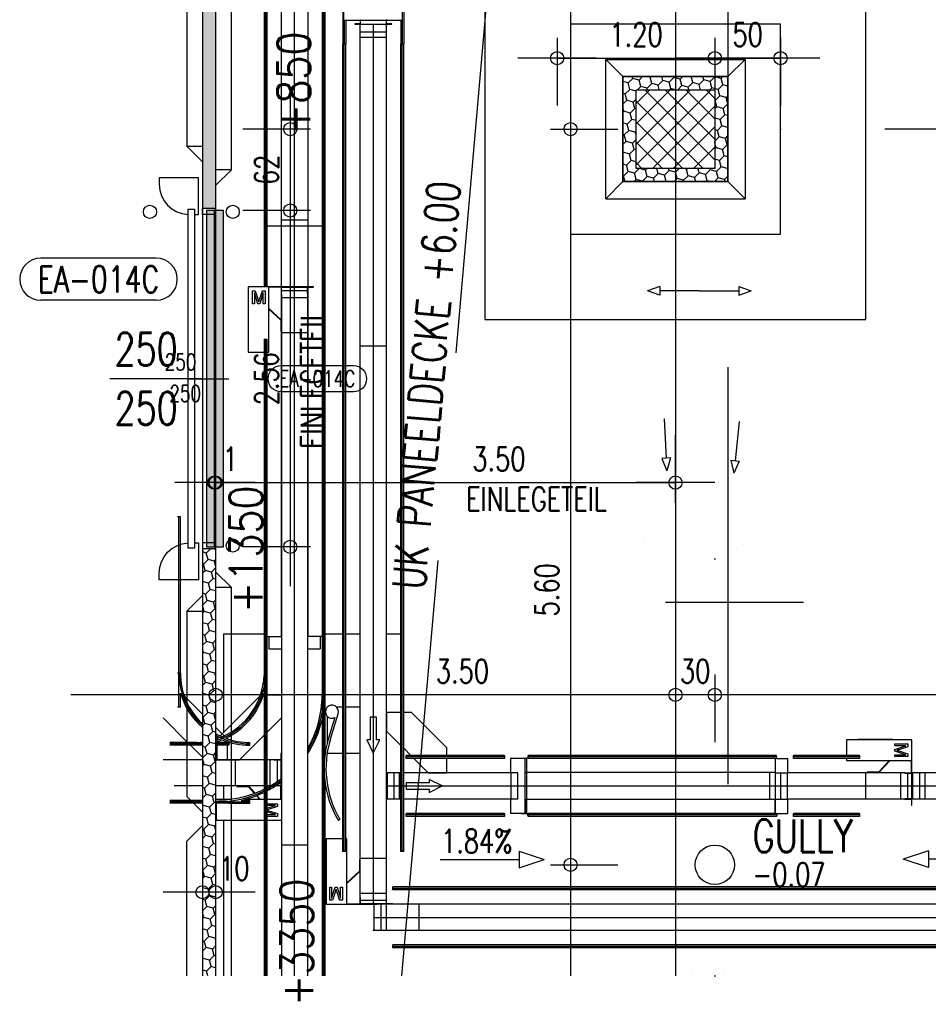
# Model space of a CAD drawing. Extents: x 34560 to 100229, y -303284 to -152113.
# Tile 1 of 74: x 77698 to 84614, y -303186 to -295691. Entities that reach past the tile are written whole.
import ezdxf
from ezdxf.enums import TextEntityAlignment as Align

# ---------------------------------------------------------------- set-up
doc = ezdxf.new("R2010")
doc.units = 0
doc.header["$LTSCALE"] = 100
for name, pattern in [('A__G__-_-_RA_-A-$0$STRICHPUNKT', [25.4, 12.7, -6.35, 0, -6.35]), ('A_AGEG-_-____-A-$0$AUSGEZOGEN', [0]), ('A_AGEG-_-____-A-$0$PUNKT2', [3.175, 0, -3.175]), ('A_AGEG-_-____-A-$0$VERDECKT', [9.525, 6.35, -3.175]), ('A_AGEG-_-____-A-$0$VERDECKT2', [4.7625, 3.175, -1.5875]), ('ATPI1189A__GEG-_-FOE_-A-$0$DASH_CENTER', [14, 11, -1, 1, -1]), ('ATPI1189A__GEG-_-FOE_-A-$0$SLD_SOLID', [0])]:
    doc.linetypes.add(name, pattern=pattern)
doc.layers.get('0').update_dxf_attribs({"linetype": 'CONTINUOUS'})
for name, color, linetype in [('A1-REFE-001---', 1, 'CONTINUOUS'), ('A__G__-_-_RA_-A-$0$A1-ACHS-RAS---', 7, 'A__G__-_-_RA_-A-$0$STRICHPUNKT'), ('A_AGEG-_-____-A-$0$A2-ANSI-EF----', 1, 'CONTINUOUS'), ('A_AGEG-_-____-A-$0$A2-TUER-BKL050', 8, 'CONTINUOUS'), ('A_AGEG-_-____-A-$0$A2-TUER-BKL100', 8, 'CONTINUOUS'), ('A_AGEG-_-____-A-$0$A2-TUER-NUM050', 8, 'CONTINUOUS'), ('A_AGEG-_-____-A-$0$A2-TUER-NUM100', 8, 'CONTINUOUS'), ('A_AGEG-_-____-A-$0$A2-TUER-SYM---', 6, 'A_AGEG-_-____-A-$0$AUSGEZOGEN'), ('A_AGEG-_-____-A-$0$A2-TUER-SYM050', 6, 'CONTINUOUS'), ('A_AGEG-_-____-A-$0$A2-TUER-SYM100', 6, 'CONTINUOUS'), ('A_AGEG-_-____-A-$0$A2-TUER-SYM200', 6, 'CONTINUOUS'), ('A_AGEG-_-____-A-$0$A2-TUER-TEX050', 8, 'CONTINUOUS'), ('A_AGEG-_-____-A-$0$A2-TUER-TEX100', 8, 'CONTINUOUS'), ('A_AGEG-_-____-A-$0$A2-TUER-TEX200', 8, 'CONTINUOUS'), ('A_AGEG-_-____-A-$0$A2-VERD-STU---', 1, 'A_AGEG-_-____-A-$0$VERDECKT2'), ('A_AGEG-_-____-A-$0$A2-VERD-UNT---', 1, 'A_AGEG-_-____-A-$0$VERDECKT'), ('A_AGEG-_-____-A-$0$A2-WAND-BFT---', 3, 'CONTINUOUS'), ('A_AGEG-_-____-A-$0$A2-WAND-PAN---', 7, 'CONTINUOUS'), ('A_AGEG-_-____-A-$0$A3-BEMA-SS-100', 8, 'CONTINUOUS'), ('A_AGEG-_-____-A-$0$A3-DECK-HOE', 5, 'A_AGEG-_-____-A-$0$VERDECKT2'), ('A_AGEG-_-____-A-$0$A3-EINL-RRO-Schraffur', 53, 'CONTINUOUS'), ('A_AGEG-_-____-A-$0$A3-RRO----', 5, 'CONTINUOUS'), ('A_AGEG-_-____-A-$0$A4-GEFA-------', 1, 'CONTINUOUS'), ('A_AGEG-_-____-A-$0$A4-GEFA-TEX---', 1, 'CONTINUOUS'), ('A_AGEG-_-____-A-$0$A5-SCHR-FT----', 81, 'CONTINUOUS'), ('A_AGEG-_-____-A-$0$A5-SCHR-PAN---', 5, 'CONTINUOUS'), ('ATPI1189A__GEG-_-FOE_-A-$0$31', 7, 'CONTINUOUS'), ('ATPI1189A__GEG-_-FOE_-A-$0$71', 7, 'CONTINUOUS'), ('BITO_BUILDING', 8, 'CONTINUOUS')]:
    doc.layers.add(name, color=color, linetype=linetype)
doc.styles.add('A_AGEG-_-____-A-$0$NORMAL', font='romans.shx', dxfattribs={"width": 0.75})
doc.styles.add('ATPI1189A__GEG-_-FOE_-A-$0$CONVERTER_16', font='txt.shx', dxfattribs={"width": 0.8532})
pattern_1 = [(45, (1492, -3339.1066), (2.241435, 8.3651456), [4.99999, -9.99998]), (165, (1492, -3339.1066), (-8.365146, -2.2414332), [4.99999, -9.99998]), (105, (1492, -3339.1066), (-6.123711, 6.1237124), [-9.99998, 4.99999])]

# ---------------------------------------------------------------- blocks, each defined once
blk = doc.blocks.new('A_AGEG-_-____-A-$0$BFT_STUETZE_60')
at = {"layer": 'A_AGEG-_-____-A-$0$A5-SCHR-FT----'}
h = blk.add_hatch(dxfattribs=at)
h.set_pattern_fill('ANSI37', color=256, scale=3.464567, style=0)
h.set_pattern_definition([(45, (42883.72, -18623.774), (-7.7781746, 7.7781746), []), (135, (42883.72, -18623.774), (-7.7781746, -7.7781746), [])])
h.paths.add_polyline_path([(-30, -30), (30, -30), (30, 30), (-30, 30)])
at = {"layer": 'A_AGEG-_-____-A-$0$A2-WAND-BFT---'}
blk.add_lwpolyline([(-30, -30), (30, -30), (30, 30), (-30, 30)], close=True, dxfattribs=at)
blk = doc.blocks.new('A_AGEG-_-____-A-$0$FA7')
at = {"layer": 'A_AGEG-_-____-A-$0$A2-VERD-UNT---'}
for points in [[(-145, -145), (145, -145), (145, 145), (-145, 145)], [(-80, -80), (80, -80), (80, 80), (-80, 80)], [(-40, -40), (40, -40), (40, 40), (-40, 40)]]:
    blk.add_lwpolyline(points, close=True, dxfattribs=at)
blk = doc.blocks.new('A_AGEG-_-____-A-$0$b_d250')
at = {"layer": 'A_AGEG-_-____-A-$0$A2-TUER-TEX050'}
blk.add_line((0, 0), (0, 30), dxfattribs=at)
at = {"layer": 'A_AGEG-_-____-A-$0$A2-TUER-BKL050', "style": 'A_AGEG-_-____-A-$0$NORMAL', "width": 0.75}
blk.add_attdef('T_BKL', (-6.25, 60), '', height=12.5, rotation=270, dxfattribs=at)
at = {"layer": 'A_AGEG-_-____-A-$0$A2-TUER-TEX050', "style": 'A_AGEG-_-____-A-$0$NORMAL', "width": 0.75}
for tag, p in [('HOEHE', (-17.5, 1.02)), ('WEITE', (6.46, 4.55))]:
    blk.add_attdef(tag, text='', height=12.5, rotation=270, dxfattribs=at).set_placement(p, align=Align.RIGHT)
blk = doc.blocks.new('A_AGEG-_-____-A-$0$B_D3250')
at = {"layer": 'A_AGEG-_-____-A-$0$A2-TUER-NUM050'}
blk.add_lwpolyline([(-10, -60, -1), (10, -60), (10, -115, -1), (-10, -115)], format="xyb", close=True, dxfattribs=at)
at = {"layer": 'A_AGEG-_-____-A-$0$A2-TUER-NUM050', "style": 'A_AGEG-_-____-A-$0$NORMAL', "width": 0.75}
blk.add_attdef('POSNUM', text='', height=12.5, rotation=270, dxfattribs=at).set_placement((0, -87.5), align=Align.MIDDLE_CENTER)
blk = doc.blocks.new('A_AGEG-_-____-A-$0$b_d2100')
at = {"layer": 'A_AGEG-_-____-A-$0$A2-TUER-TEX100'}
blk.add_line((0, 0), (0, 60), dxfattribs=at)
at = {"layer": 'A_AGEG-_-____-A-$0$A2-TUER-BKL100', "style": 'A_AGEG-_-____-A-$0$NORMAL', "width": 0.75}
blk.add_attdef('T_BKL', text='', height=25, rotation=270, dxfattribs=at).set_placement((0, -60), align=Align.MIDDLE_LEFT)
at = {"layer": 'A_AGEG-_-____-A-$0$A2-TUER-TEX100', "style": 'A_AGEG-_-____-A-$0$NORMAL', "width": 0.75}
for tag, p in [('HOEHE', (-35, 8.12)), ('WEITE', (10, 8.12))]:
    blk.add_attdef(tag, text='', height=25, rotation=270, dxfattribs=at).set_placement(p, align=Align.RIGHT)
blk = doc.blocks.new('A_AGEG-_-____-A-$0$B_D32100')
at = {"layer": 'A_AGEG-_-____-A-$0$A2-TUER-NUM100'}
for p, q in [((-16, 108), (-16, 196)), ((16, 108), (16, 196)), ((16, 108), (16, 196))]:
    blk.add_line(p, q, dxfattribs=at)
for centre, start, end in [((0, 196), 0, 180), ((0, 108), 180, 0)]:
    blk.add_arc(centre, 16, start, end, dxfattribs=at)
at = {"layer": 'A_AGEG-_-____-A-$0$A2-TUER-NUM100', "style": 'A_AGEG-_-____-A-$0$NORMAL', "width": 0.75}
blk.add_attdef('POSNUM', text='', height=20, rotation=270, dxfattribs=at).set_placement((0, 152), align=Align.MIDDLE_CENTER)
blk = doc.blocks.new('A_AGEG-_-____-A-$0$DCTC958000H1RU1RU075')
at = {"layer": 'A_AGEG-_-____-A-$0$A2-TUER-SYM050'}
for p, q in [((4.5, 10), (0, 10)), ((4.5, 0), (4.5, 10)), ((254.5, 0), (254.5, 10)), ((254.5, 10), (259, 10)), ((0, 0), (4.5, 0)), ((259, 0), (254.5, 0))]:
    blk.add_line(p, q, dxfattribs=at)
at = {"layer": 'A_AGEG-_-____-A-$0$A2-TUER-SYM100'}
for p, q in [((4.5, 10), (0, 10)), ((4.5, 0), (4.5, 10)), ((254.5, 0), (254.5, 10)), ((254.5, 10), (259, 10)), ((4.5, 0), (0, 0)), ((254.5, 0), (259, 0))]:
    blk.add_line(p, q, dxfattribs=at)
at = {"layer": 'A_AGEG-_-____-A-$0$A2-TUER-SYM200'}
for p, q in [((4.5, 0), (4.5, 10)), ((254.5, 0), (254.5, 10))]:
    blk.add_line(p, q, dxfattribs=at)
at = {"layer": 'A_AGEG-_-____-A-$0$A2-WAND-PAN---'}
for p, q in [((0, 0), (0, 10)), ((259, 0), (259, 10))]:
    blk.add_line(p, q, dxfattribs=at)
blk = doc.blocks.new('A_AGEG-_-____-A-$0$DCTC958010H1RU1RU075')
blk.add_blockref('A_AGEG-_-____-A-$0$DCTC958000H1RU1RU075', (0, 0))
blk = doc.blocks.new('A_AGEG-_-____-A-$0$SLT250')
at = {"layer": 'A_AGEG-_-____-A-$0$A2-TUER-SYM100', "color": 50}
for points in [[(-3, 250), (0, 250), (0, 278), (-30, 278), (-30, 273, 0.401532), (-8, 250.02, 0.401532)], [(-3, 0), (0, 0), (0, -28), (-30, -28), (-30, -23, -0.401532), (-8, -0.02, -0.401532)]]:
    blk.add_lwpolyline(points, format="xyb", dxfattribs=at)
at = {"layer": 'A_AGEG-_-____-A-$0$A2-TUER-SYM100'}
blk.add_lwpolyline([(-8, 254), (-8, -4), (-3, -4), (-3, 254)], close=True, dxfattribs=at)
blk = doc.blocks.new('A_AGEG-_-____-A-$0$ARCH-BEMTICK')
blk.add_line((0.3, 0), (-0.3, 0))
blk.add_circle((0, 0), 0.05)
blk = doc.blocks.new('A_AGEG-_-____-A-$0$PFEIL GEFÄLLE')
at = {"layer": 'A_AGEG-_-____-A-$0$A4-GEFA-------'}
for p, q in [((-3715.29, 3542.83), (-3715.29, 3482.81)), ((-3721.71, 3482.81), (-3715.29, 3463.75)), ((-3721.71, 3482.81), (-3708.87, 3482.81)), ((-3708.87, 3482.81), (-3715.29, 3463.75))]:
    blk.add_line(p, q, dxfattribs=at)
blk = doc.blocks.new('EG-A-008 GR')
at = {"layer": 'A_AGEG-_-____-A-$0$A5-SCHR-PAN---'}
h = blk.add_hatch(dxfattribs=at)
h.set_pattern_fill('HONEY', color=256, scale=1.5748, angle=45, style=0)
h.set_pattern_definition(pattern_1)
h.paths.add_polyline_path([(12, 1346.27), (22, 1346.27), (22, 520.39), (12, 520.39)])
h = blk.add_hatch(dxfattribs=at)
h.set_pattern_fill('HONEY', color=256, scale=1.5748, angle=45, style=0)
h.set_pattern_definition(pattern_1)
h.paths.add_polyline_path([(332, 620.89), (412, 620.89), (412, 540.89), (332, 540.89)])
h.paths.add_polyline_path([(342, 610.89), (402, 610.89), (402, 550.89), (342, 550.89)], flags=16)
h = blk.add_hatch(dxfattribs=at)
h.set_pattern_fill('HONEY', color=256, scale=1.5748, angle=45, style=0)
h.set_pattern_definition(pattern_1)
h.paths.add_polyline_path([(12, -63.75), (22, -63.75), (22, 261.39), (12, 261.39)])
at = {"layer": 'A1-REFE-001---', "color": 6}
blk.add_line((364.5, 220.89), (469.5, 220.89), dxfattribs=at)
at = {"layer": 'A__G__-_-_RA_-A-$0$A1-ACHS-RAS---'}
for p, q in [((372, 3258.94), (372, -63.75)), ((1801.36, 580.89), (-88.31, 580.89))]:
    blk.add_line(p, q, dxfattribs=at)
at = {"layer": 'A_AGEG-_-____-A-$0$A2-ANSI-EF----'}
for p, q in [((34, 549.89), (34, 1316.77)), ((0, 1298.77), (0, 567.89)), ((319, 633.89), (332, 620.89)), ((319, 527.89), (319, 633.89)), ((319, 633.89), (425, 633.89)), ((425, 633.89), (412, 620.89)), ((425, 633.89), (425, 527.89)), ((12, 555.89), (0, 567.89)), ((0, 567.89), (12, 567.89)), ((22, 537.89), (34, 549.89)), ((34, 549.89), (22, 549.89)), ((319, 527.89), (332, 540.89)), ((425, 527.89), (412, 540.89)), ((319, 527.89), (425, 527.89)), ((22, 243.89), (34, 231.89)), ((12, 225.89), (0, 213.89)), ((34, 231.89), (22, 231.89)), ((34, -63.75), (34, 231.89)), ((0, 213.89), (0, 72.89)), ((0, 213.89), (12, 213.89)), ((0, 72.89), (12, 60.89)), ((0, 38.89), (12, 50.89)), ((0, -63.75), (0, 38.89))]:
    blk.add_line(p, q, dxfattribs=at)
for centre in [(-28, 517.89), (35, 517.89), (35, 263.89)]:
    blk.add_circle(centre, 5, dxfattribs=at)
at = {"layer": 'A_AGEG-_-____-A-$0$A2-TUER-TEX100'}
blk.add_line((1.32, 390.89), (32, 390.89), dxfattribs=at)
at = {"layer": 'A_AGEG-_-____-A-$0$A2-TUER-TEX200'}
blk.add_line((11.9, 390.89), (32, 390.89), dxfattribs=at)
at = {"layer": 'A_AGEG-_-____-A-$0$A2-VERD-STU---'}
for p, q in [((12, 520.39), (12, 261.39)), ((22, 520.39), (22, 261.39)), ((11.9, 390.89), (32, 390.89))]:
    blk.add_line(p, q, dxfattribs=at)
at = {"layer": 'A_AGEG-_-____-A-$0$A2-WAND-PAN---'}
for p, q in [((12, 1346.27), (12, 520.39)), ((22, 1346.27), (22, 520.39)), ((12, 261.39), (12, -63.75)), ((22, 261.39), (22, -63.75))]:
    blk.add_line(p, q, dxfattribs=at)
for points in [[(332, 620.89), (412, 620.89), (412, 540.89), (332, 540.89)], [(342, 610.89), (402, 610.89), (402, 550.89), (342, 550.89)]]:
    blk.add_lwpolyline(points, close=True, dxfattribs=at)
at = {"layer": 'A_AGEG-_-____-A-$0$A3-BEMA-SS-100'}
for p, q in [((292.2, 2820.89), (292.2, -63.75)), ((282, 650.31), (282, 598.88)), ((402, 650.31), (402, 598.88)), ((452, 650.31), (452, 598.88)), ((282, 634.88), (452, 634.88)), ((94.22, 580.89), (42.79, 580.89)), ((78.79, 580.89), (78.79, 262.89)), ((276.78, 580.89), (328.2, 580.89)), ((94.22, 518.89), (42.79, 518.89)), ((21, 296.37), (21, 347.8)), ((372, 296.37), (372, 347.8)), ((21, 311.8), (372, 311.8)), ((94.22, 262.89), (42.79, 262.89)), ((372, 165.69), (372, 114.26)), ((402, 165.69), (402, 114.26)), ((1522, 150.26), (-88.31, 150.26)), ((276.78, 20.89), (328.2, 20.89))]:
    blk.add_line(p, q, dxfattribs=at)
at = {"layer": 'A_AGEG-_-____-A-$0$A3-DECK-HOE'}
blk.add_line((412, 2780.89), (412, -63.75), dxfattribs=at)
blk.add_lwpolyline([(163.81, -63.75), (412, 2780.89)], dxfattribs=at)
at = {"layer": 'A_AGEG-_-____-A-$0$A3-EINL-RRO-Schraffur'}
blk.add_solid([(15, 518.89), (28, 518.89), (15, 262.89), (28, 262.89)], dxfattribs=at)
at = {"layer": 'A_AGEG-_-____-A-$0$A3-RRO----'}
for points in [[(15, 262.89), (21, 262.89), (21, 518.89), (15, 518.89)], [(22, 262.89), (28, 262.89), (28, 518.89), (22, 518.89)]]:
    blk.add_lwpolyline(points, close=True, dxfattribs=at)
at = {"layer": 'A_AGEG-_-____-A-$0$A4-GEFA-------', "linetype": 'A_AGEG-_-____-A-$0$PUNKT2'}
for p, q in [((402, -63.75), (402, 2240.89)), ((282, 580.89), (402, 1120.89)), ((452, 580.89), (402, 1120.89)), ((282, 580.89), (332, 580.89)), ((282, 580.89), (402, 20.89)), ((452, 580.89), (402, 20.89)), ((412, 580.89), (452, 580.89)), ((383.86, -63.75), (402, 20.89)), ((409.56, -63.75), (402, 20.89))]:
    blk.add_line(p, q, dxfattribs=at)
at = {"layer": 'A_AGEG-_-____-A-$0$A4-GEFA-------'}
blk.add_circle((402, 20.89), 15, dxfattribs=at)
at = {"layer": 'ATPI1189A__GEG-_-FOE_-A-$0$31', "color": 1, "linetype": 'ATPI1189A__GEG-_-FOE_-A-$0$DASH_CENTER'}
for p, q in [((82, 90.89), (82, 1090.89)), ((82, -63.75), (82, 460.89))]:
    blk.add_line(p, q, dxfattribs=at)
at = {"layer": 'ATPI1189A__GEG-_-FOE_-A-$0$31', "color": 1, "linetype": 'ATPI1189A__GEG-_-FOE_-A-$0$SLD_SOLID'}
for p, q in [((58.88, 880.85), (58.88, 460.89)), ((59.94, 880.55), (59.94, 460.89)), ((61, 880.85), (61, 460.89)), ((71.8, 882.22), (71.8, 460.89)), ((92.2, 882.22), (92.2, 460.89)), ((103, 880.85), (103, 420.89)), ((104.06, 880.55), (104.06, 420.89)), ((105.12, 880.85), (105.12, 420.89)), ((165.16, 700.89), (165.16, 645.89)), ((118.84, 674.39), (118.84, 645.89)), ((119.92, 663.89), (119.92, 645.89)), ((121, 663.89), (121, 645.89)), ((163, 663.89), (163, 645.89)), ((164.08, 663.89), (164.08, 645.89)), ((92.2, 511.62), (71.8, 511.62)), ((61, 507.22), (103, 507.22)), ((62.5, 460.89), (46.8, 460.89)), ((46.8, 460.89), (46.8, 411.19)), ((50.05, 447.89), (50.05, 457.89)), ((50.05, 457.89), (52.17, 457.89)), ((52.17, 457.89), (54.4, 450.88)), ((55.35, 451), (57.56, 457.89)), ((57.56, 457.89), (59.66, 457.89)), ((59.66, 457.89), (59.66, 447.89)), ((62.5, 411.19), (62.5, 460.89)), ((96.6, 460.89), (62.5, 460.89)), ((72, 460.49), (62.5, 460.49)), ((71.8, 460.49), (71.8, 435.75)), ((72, 455.56), (72, 460.49)), ((72.2, 455.56), (72.2, 460.49)), ((72.2, 460.49), (91.8, 460.49)), ((91.8, 457.89), (72.2, 457.89)), ((91.8, 460.49), (91.8, 455.56)), ((92, 460.49), (96.6, 460.49)), ((92, 455.56), (92, 460.49)), ((92.2, 460.49), (92.2, 194.73)), ((96.6, 460.49), (96.6, 460.89)), ((54.11, 447.89), (51.46, 456.35)), ((51.46, 456.35), (51.46, 447.89)), ((58.25, 456.35), (55.58, 447.89)), ((58.25, 447.89), (58.25, 456.35)), ((72, 455.56), (72, 452.39)), ((72, 455.56), (72.2, 455.56)), ((72, 452.39), (72, 425.89)), ((92, 452.39), (72, 452.39)), ((91.8, 455.56), (92, 455.56)), ((92, 455.56), (92, 452.39)), ((92, 452.39), (92, 425.89)), ((46.65, 446.39), (46.65, 419.89)), ((46.8, 446.39), (46.65, 446.39)), ((51.46, 447.89), (50.05, 447.89)), ((55.58, 447.89), (54.11, 447.89)), ((59.66, 447.89), (58.25, 447.89)), ((62.5, 444.33), (72, 435.57)), ((62.5, 443.79), (71.6, 435.39)), ((71.6, 435.39), (71.6, 426.89)), ((46.8, 419.89), (46.65, 419.89)), ((58.84, 420.89), (58.84, -63.75)), ((58.84, 420.89), (59.92, 420.89)), ((59.92, 420.89), (59.92, -63.75)), ((59.92, 420.89), (61, 420.89)), ((61, 420.89), (61, -63.75)), ((71.6, 426.89), (72, 426.89)), ((71.8, 426.89), (71.8, 194.73)), ((72, 425.89), (72, -63.75)), ((92, 425.89), (72, 425.89)), ((92, 425.89), (92, -63.75)), ((103, 420.89), (103, -63.75)), ((103, 420.89), (104.08, 420.89)), ((104.08, 420.89), (104.08, -63.75)), ((104.08, 420.89), (105.16, 420.89)), ((105.16, 420.89), (105.16, 104.44)), ((46.8, 411.19), (58.84, 411.19)), ((61, 411.19), (62.5, 411.19)), ((-7, 285.89), (-5.92, 285.89)), ((-5.92, 140.89), (-5.92, 285.89)), ((-5.92, 285.89), (-4.84, 285.89)), ((-4.84, 164.96), (-4.84, 285.89)), ((72, 196.39), (71.8, 196.39)), ((92.2, 196.39), (92, 196.39)), ((61, 194.73), (71.8, 194.73)), ((62.42, 194.73), (62.42, 185.39)), ((103, 194.73), (92.2, 194.73)), ((101.58, 194.73), (101.58, 185.39)), ((62.42, 185.39), (72, 185.39)), ((92, 185.39), (101.58, 185.39)), ((-7, 166.89), (-5.94, 166.89)), ((-4.84, 140.89), (-4.84, 151.64)), ((-4.31, 149.89), (-4.84, 149.89)), ((12, 135.59), (-1.95, 149.55)), ((55.95, 149.55), (25.46, 119.06)), ((58.84, 149.89), (58.31, 149.89)), ((72, 149.89), (61, 149.89)), ((-5.92, 140.89), (-7, 140.89)), ((-4.84, 140.89), (-5.92, 140.89)), ((-18, 132.71), (0.66, 114.05)), ((61, 121.71), (72, 132.71)), ((28.54, 119.06), (22, 125.59)), ((7.93, 114.05), (-13, 114.05)), ((12, 112.97), (-13, 112.97)), ((6, 111.89), (6, 112.95)), ((32, 114.05), (22, 114.05)), ((32, 112.97), (22, 112.97)), ((23, 114.59), (23, 114.05)), ((23.87, 117.47), (23.35, 116.94)), ((30.65, 116.94), (30.13, 117.47)), ((31, 114.05), (31, 114.59)), ((32, 114.05), (32, 112.97)), ((32, 112.97), (32, 111.89)), ((40.18, 100.89), (58.84, 119.56)), ((48, 112.95), (48, 114.01)), ((48, 111.89), (48, 112.95)), ((12, 111.89), (-13, 111.89)), ((2.82, 111.89), (12, 102.71)), ((32, 111.89), (22, 111.89)), ((23, 111.89), (23, 100.89)), ((31, 100.89), (31, 111.89)), ((71.6, 105.49), (71.6, 100.89)), ((72, 105.49), (71.6, 105.49)), ((12, 100.89), (-18, 100.89)), ((37, 100.89), (22, 100.89)), ((22, 100.89), (31, 100.89)), ((23, 100.89), (40.18, 100.89)), ((37, 80.89), (37, 100.89)), ((58.84, 100.89), (37, 100.89)), ((63.5, 100.89), (61, 100.89)), ((66.66, 100.89), (63.5, 100.89)), ((63.5, 80.9), (63.5, 100.89)), ((66.66, 100.89), (66.66, 100.69)), ((71.6, 100.89), (66.66, 100.89)), ((66.66, 100.69), (71.6, 100.69)), ((69, 84.44), (69, 100.69)), ((71.6, 100.69), (71.6, 86.35)), ((71.6, 83.7), (71.6, 81.09)), ((105.16, 84.15), (105.16, -63.75)), ((12, 80.89), (-9.48, 80.89)), ((37, 80.89), (22, 80.89)), ((58.84, 80.89), (37, 80.89)), ((38, 80.89), (38, 80.49)), ((38, 80.49), (46.75, 80.49)), ((46.75, 80.49), (51.55, 75.16)), ((46.93, 80.89), (51.95, 75.32)), ((63.48, 80.89), (61, 80.89)), ((71.6, 80.89), (67.53, 80.89)), ((71.6, 81.09), (67.84, 81.09)), ((69, 81.09), (69, 81.87)), ((71.6, 70.63), (71.6, 80.89)), ((12, 69.89), (-13, 69.89)), ((12, 68.82), (-13, 68.82)), ((12, 67.74), (-13, 67.74)), ((6, 69.89), (12, 69.89)), ((6, 68.83), (6, 69.89)), ((6, 68.83), (12, 68.83)), ((22, 68.83), (23, 68.83)), ((32, 68.82), (22, 68.82)), ((32, 67.74), (22, 67.74)), ((33.86, 70.63), (22.3, 70.63)), ((22.3, 70.63), (22.3, 70.37)), ((22.3, 67.74), (22.3, 54.93)), ((23, 68.83), (23, 69.03)), ((31, 68.83), (31, 69.03)), ((31, 68.83), (48, 68.83)), ((32, 69.08), (32, 68.82)), ((32, 68.82), (32, 67.74)), ((32, 67.77), (48, 67.77)), ((41.54, 69.89), (48, 69.89)), ((58.84, 70.63), (44.49, 70.63)), ((48, 68.83), (48, 69.89)), ((48, 67.77), (48, 68.83)), ((53.07, 73.48), (55.63, 70.63)), ((53.47, 73.63), (56.17, 70.63)), ((72, 70.63), (61, 70.63)), ((61, 67.39), (69, 67.39)), ((61, 63.95), (67.46, 65.98)), ((67.46, 65.98), (61, 65.98)), ((67.46, 59.18), (61, 61.22)), ((69, 65.26), (61.98, 63.03)), ((62.1, 62.09), (69, 59.87)), ((69, 67.39), (69, 65.26)), ((22.3, 54.93), (58.84, 54.93)), ((61, 59.18), (67.46, 59.18)), ((69, 57.77), (61, 57.77)), ((61, 54.93), (72, 54.93)), ((69, 59.87), (69, 57.77)), ((92, 35.89), (72, 35.89))]:
    blk.add_line(p, q, dxfattribs=at)
blk.add_lwpolyline([(58.84, 78.37), (58.57, 78.24), (58.57, 78.24), (57.06, 77.51), (57.06, 77.51), (55.54, 76.81), (55.54, 76.81), (54, 76.14), (54, 76.14), (52.45, 75.51), (52.45, 75.51), (50.89, 74.91), (50.89, 74.91), (49.31, 74.34), (49.31, 74.34), (47.72, 73.81), (47.72, 73.81), (46.12, 73.31), (46.12, 73.31), (44.51, 72.84), (44.51, 72.84), (42.89, 72.41), (42.89, 72.41), (41.27, 72.01), (41.27, 72.01), (39.63, 71.64), (39.63, 71.64), (37.99, 71.31), (37.99, 71.31), (36.34, 71.01), (36.34, 71.01), (34.69, 70.75), (34.69, 70.75), (33.03, 70.52), (33.03, 70.52), (31.36, 70.33), (31.36, 70.33), (29.69, 70.17), (29.69, 70.17), (28.02, 70.05), (28.02, 70.05), (27, 69.99), (27, 69.99), (25.98, 70.05), (25.98, 70.05), (24.31, 70.17), (24.31, 70.17), (22.64, 70.33), (22.64, 70.33), (22, 70.4)], dxfattribs=at)
for centre, radius, start, end in [((48, 166.89), 53.94, 179.99944, 228.13196), ((48, 166.89), 52.88, 180.00026, 227.09291), ((6, 166.89), 52.88, 293.39902, 357.90442), ((48.01, 166.9), 55.01, 196.10085, 229.11247), ((6, 166.89), 53.94, 287.25627, 348.42925), ((6, 166.89), 55, 295.55258, 343.90268), ((23, 149.9), 80, 329.5993, 359.99903), ((22.98, 149.9), 81.08, 328.3471, 350.71792), ((22.98, 149.9), 82.14, 327.16553, 346.94684), ((48.01, 166.9), 52.89, 240.54603, 246.59698), ((6, 166.96), 52.94, 270.0034, 276.51039), ((6.01, 166.81), 53.86, 269.99362, 276.38944), ((48, 166.89), 53.93, 241.18067, 270.00117), ((48.27, 167.42), 55.59, 241.7984, 244.42773), ((4.14, 172.33), 58.62, 287.74238, 290.09315), ((6.04, 166.78), 54.89, 286.90949, 292.45464), ((48, 166.88), 54.99, 247.55104, 270.00128), ((48, 166.89), 52.88, 249.78085, 269.99994), ((22.99, 149.9), 80.01, 298.36029, 307.77009), ((22.98, 149.93), 81.1, 297.95663, 307.18866), ((22.99, 149.91), 82.14, 297.5638, 306.6311), ((23, 149.9), 81.07, 270.00123, 296.24198), ((23, 149.89), 82.11, 283.04996, 295.87914), ((31.01, 150.03), 81.2, 263.63045, 269.99375)]:
    blk.add_arc(centre, radius, start, end, dxfattribs=at)
for points in [[(54.4, 450.88), (54.53, 450.47), (54.66, 450.06), (54.76, 449.73), (54.85, 449.41)], [(54.85, 449.41), (54.99, 449.85), (55.13, 450.3), (55.24, 450.65), (55.35, 451)], [(61.98, 63.03), (61.57, 62.9), (61.16, 62.77), (61.08, 62.75), (61, 62.73)], [(61, 62.43), (61.2, 62.37), (61.4, 62.31), (61.75, 62.2), (62.1, 62.09)]]:
    blk.add_spline(points, degree=3, dxfattribs=at)
at = {"layer": 'ATPI1189A__GEG-_-FOE_-A-$0$71', "color": 56, "linetype": 'ATPI1189A__GEG-_-FOE_-A-$0$SLD_SOLID'}
for p, q in [((164.3, 663.89), (164.3, 674.89)), ((119.7, 663.89), (119.7, 674.39)), ((119.7, 663.89), (132, 663.89)), ((128, 661.09), (128, 660.89)), ((132, 661.09), (128, 661.09)), ((128, 660.89), (132, 660.89)), ((132, 664.04), (132.2, 664.04)), ((132, 664.04), (132, 661.09)), ((132.2, 660.89), (132, 660.89)), ((132, 659.98), (132, 660.89)), ((132, 654.89), (132, 659.98)), ((132.2, 659.98), (132, 659.98)), ((132.2, 660.89), (132.2, 664.04)), ((132.2, 663.89), (151.8, 663.89)), ((132.2, 659.98), (132.2, 660.89)), ((151.8, 660.39), (132.2, 660.39)), ((152, 664.04), (151.8, 664.04)), ((151.8, 664.04), (151.8, 660.89)), ((151.8, 660.89), (152, 660.89)), ((151.8, 659.98), (151.8, 660.89)), ((151.8, 659.98), (152, 659.98)), ((152, 661.09), (152, 664.04)), ((152, 663.89), (164.3, 663.89)), ((156, 661.09), (152, 661.09)), ((152, 660.89), (156, 660.89)), ((152, 659.98), (152, 660.89)), ((152, 654.89), (152, 659.98)), ((156, 660.89), (156, 661.09)), ((132, 650.89), (132, 654.89)), ((132, 654.89), (152, 654.89)), ((152, 650.89), (152, 654.89)), ((118.84, 30.89), (118.84, 645.89)), ((118.84, 645.89), (119.92, 645.89)), ((119.92, 30.89), (119.92, 645.89)), ((119.92, 645.89), (121, 645.89)), ((121, 30.89), (121, 645.89)), ((132, 25.89), (132, 650.89)), ((132, 650.89), (152, 650.89)), ((152, 25.89), (152, 650.89)), ((163, 30.89), (163, 645.89)), ((163, 645.89), (164.08, 645.89)), ((164.08, 30.89), (164.08, 645.89)), ((164.08, 645.89), (165.16, 645.89)), ((165.16, 30.89), (165.16, 645.89)), ((132, 415.89), (152, 415.89)), ((28, 196.69), (28, 121.59)), ((28, 196.69), (58.84, 196.69)), ((71.8, 196.69), (72, 196.69)), ((92, 196.69), (92.2, 196.69)), ((105.16, 196.69), (118.84, 196.69)), ((121, 196.69), (132, 196.69)), ((152, 196.69), (163, 196.69)), ((109.37, 116.72), (115.28, 135.92)), ((118.84, 140.89), (114.07, 140.89)), ((132, 140.89), (121, 140.89)), ((132, 105.89), (132, 140.89)), ((152, 136.76), (152, 122.71)), ((163, 136.76), (152, 136.76)), ((171, 136.76), (165.16, 136.76)), ((197.87, 109.89), (171, 136.76)), ((107, 133.82), (107, 113.88)), ((112.79, 132.95), (107.93, 117.16)), ((144.5, 133.39), (139.5, 133.39)), ((139.5, 133.39), (139.5, 115.89)), ((144.5, 115.89), (144.5, 133.39)), ((152, 122.71), (163, 111.71)), ((139.5, 115.89), (137, 115.89)), ((137, 115.89), (142, 105.89)), ((142, 105.89), (147, 115.89)), ((147, 115.89), (144.5, 115.89)), ((502.3, 116.09), (502.3, 104.05)), ((552, 116.09), (502.3, 116.09)), ((537.5, 116.24), (511, 116.24)), ((511, 116.09), (511, 116.24)), ((537.5, 116.09), (537.5, 116.24)), ((539, 112.85), (549, 112.85)), ((539, 111.44), (539, 112.85)), ((549, 112.85), (549, 110.72)), ((552, 100.39), (552, 116.09)), ((107, 106.65), (107, 105.89)), ((107, 105.89), (118.84, 105.89)), ((121, 105.89), (132, 105.89)), ((165.16, 109.56), (170.66, 104.05)), ((197.87, 104.05), (197.87, 109.89)), ((539, 108.78), (547.46, 111.44)), ((547.46, 111.44), (539, 111.44)), ((539, 107.31), (539, 108.78)), ((547.46, 104.64), (539, 107.31)), ((549, 110.72), (541.98, 108.49)), ((542.1, 107.55), (549, 105.33)), ((549, 105.33), (549, 103.23)), ((242, 104.05), (167, 104.05)), ((167, 102.97), (167, 104.05)), ((242, 102.97), (167, 102.97)), ((167, 101.89), (167, 102.97)), ((242, 101.89), (167, 101.89)), ((172.82, 101.89), (183.82, 90.89)), ((197.87, 90.89), (197.87, 101.89)), ((242, 104.05), (242, 102.97)), ((242, 102.97), (242, 101.89)), ((246.5, 101.89), (246.5, 90.89)), ((257.5, 101.89), (246.5, 101.89)), ((254.75, 102.09), (258.63, 102.09)), ((254.75, 101.89), (254.75, 102.09)), ((257.5, 59.89), (257.5, 101.89)), ((258.63, 102.09), (258.63, 91.09)), ((259.79, 102.09), (258.63, 102.09)), ((258.63, 102.09), (258.63, 59.69)), ((259.84, 104.02), (259.58, 102.95)), ((259.58, 102.95), (259.84, 101.89)), ((260.1, 102.95), (259.84, 104.02)), ((449.02, 104.02), (259.84, 104.02)), ((259.84, 101.89), (260.1, 102.95)), ((449.02, 101.89), (259.84, 101.89)), ((449.28, 102.95), (260.1, 102.95)), ((447.81, 101.89), (447.81, 91.09)), ((447.81, 101.89), (447.81, 59.89)), ((449.28, 102.95), (449.02, 104.02)), ((449.02, 101.89), (449.28, 102.95)), ((449.02, 101.89), (457.5, 101.89)), ((457.5, 90.89), (457.5, 101.89)), ((512, 104.05), (462, 104.05)), ((462, 102.97), (462, 104.05)), ((512, 102.97), (462, 102.97)), ((462, 101.89), (462, 102.97)), ((512, 101.89), (462, 101.89)), ((502.3, 101.89), (502.3, 100.39)), ((502.3, 100.39), (552, 100.39)), ((512, 104.05), (512, 102.97)), ((512, 102.97), (512, 101.89)), ((534.89, 100.39), (526.5, 91.29)), ((535.44, 100.39), (526.67, 90.89)), ((539, 103.23), (539, 104.64)), ((539, 104.64), (547.46, 104.64)), ((549, 103.23), (539, 103.23)), ((551.6, 90.89), (551.6, 100.39)), ((552, 66.29), (552, 100.39)), ((152.92, 90.89), (152, 90.89)), ((152.92, 90.69), (152, 90.69)), ((152.5, 90.69), (152.5, 71.09)), ((152.92, 90.69), (152.92, 90.89)), ((158, 90.89), (152.92, 90.89)), ((162, 90.89), (158, 90.89)), ((158, 70.89), (158, 90.89)), ((163, 90.89), (162, 90.89)), ((162, 70.89), (162, 90.89)), ((247, 90.89), (165.16, 90.89)), ((183.82, 90.89), (197.87, 90.89)), ((247, 70.89), (247, 90.89)), ((252, 90.89), (247, 90.89)), ((252, 70.89), (252, 90.89)), ((257.5, 91.09), (258.63, 91.09)), ((447.81, 91.09), (258.63, 91.09)), ((443.93, 70.69), (443.93, 91.09)), ((447.81, 90.89), (452, 90.89)), ((452, 90.89), (457, 90.89)), ((452, 90.89), (452, 70.89)), ((517, 90.89), (457, 90.89)), ((457, 90.89), (457, 70.89)), ((543.5, 90.89), (517, 90.89)), ((517, 70.89), (517, 90.89)), ((526.5, 91.29), (518, 91.29)), ((518, 91.29), (518, 90.89)), ((546.66, 90.89), (543.5, 90.89)), ((543.5, 70.89), (543.5, 90.89)), ((546.66, 90.89), (546.66, 90.69)), ((546.66, 90.89), (551.6, 90.89)), ((546.66, 90.69), (551.6, 90.69)), ((549, 71.09), (549, 90.69)), ((551.6, 90.69), (551.6, 71.09)), ((552.92, 90.89), (552, 90.89)), ((552.92, 90.69), (552, 90.69)), ((552.5, 90.69), (552.5, 71.09)), ((558, 90.89), (552.92, 90.89)), ((552.92, 90.69), (552.92, 90.89)), ((562, 90.89), (558, 90.89)), ((558, 70.89), (558, 90.89)), ((1347, 90.89), (562, 90.89)), ((562, 70.89), (562, 90.89)), ((184.5, 83.39), (167, 83.39)), ((167, 83.39), (167, 78.39)), ((194.5, 80.89), (184.5, 85.89)), ((184.5, 85.89), (184.5, 83.39)), ((28, 80.89), (28, 70.63)), ((167, 78.39), (184.5, 78.39)), ((184.5, 75.89), (194.5, 80.89)), ((184.5, 78.39), (184.5, 75.89)), ((152.92, 71.09), (152, 71.09)), ((152.92, 70.89), (152, 70.89)), ((152.92, 71.09), (152.92, 70.89)), ((158, 70.89), (152.92, 70.89)), ((162, 70.89), (158, 70.89)), ((163, 70.89), (162, 70.89)), ((247, 70.89), (165.16, 70.89)), ((246.5, 70.89), (246.5, 59.89)), ((252, 70.89), (247, 70.89)), ((257.5, 70.69), (258.63, 70.69)), ((258.63, 59.69), (258.63, 70.69)), ((447.81, 70.69), (258.63, 70.69)), ((447.81, 70.89), (452, 70.89)), ((447.81, 59.89), (447.81, 70.69)), ((452, 70.89), (457, 70.89)), ((517, 70.89), (457, 70.89)), ((457.5, 59.89), (457.5, 70.89)), ((543.5, 70.89), (517, 70.89)), ((546.66, 70.89), (543.5, 70.89)), ((546.66, 71.09), (546.66, 70.89)), ((551.6, 71.09), (546.66, 71.09)), ((546.66, 70.89), (551.6, 70.89)), ((551.6, 70.89), (551.6, 66.29)), ((552.92, 71.09), (552, 71.09)), ((552.92, 70.89), (552, 70.89)), ((552.92, 71.09), (552.92, 70.89)), ((558, 70.89), (552.92, 70.89)), ((562, 70.89), (558, 70.89)), ((1347, 70.89), (562, 70.89)), ((551.6, 66.29), (552, 66.29)), ((28, 54.93), (28, -63.75)), ((115.22, 54.9), (116.51, 55.66)), ((242, 59.89), (167, 59.89)), ((167, 58.82), (167, 59.89)), ((242, 58.82), (167, 58.82)), ((167, 57.74), (167, 58.82)), ((242, 57.74), (167, 57.74)), ((242, 59.89), (242, 58.82)), ((242, 58.82), (242, 57.74)), ((257.5, 59.89), (246.5, 59.89)), ((254.75, 59.69), (254.75, 59.89)), ((258.63, 59.69), (254.75, 59.69)), ((259.79, 59.69), (258.63, 59.69)), ((259.58, 58.83), (259.84, 59.89)), ((259.84, 57.77), (259.58, 58.83)), ((259.84, 59.89), (260.1, 58.83)), ((449.02, 59.89), (259.84, 59.89)), ((260.1, 58.83), (259.84, 57.77)), ((449.02, 57.77), (259.84, 57.77)), ((449.28, 58.83), (260.1, 58.83)), ((449.02, 59.89), (449.28, 58.83)), ((449.02, 59.89), (457.5, 59.89)), ((449.28, 58.83), (449.02, 57.77)), ((512, 59.89), (462, 59.89)), ((462, 58.82), (462, 59.89)), ((512, 58.82), (462, 58.82)), ((462, 57.74), (462, 58.82)), ((512, 57.74), (462, 57.74)), ((512, 59.89), (512, 58.82)), ((512, 58.82), (512, 57.74)), ((118.84, 40.59), (106.04, 40.59)), ((106.04, 40.59), (106.04, -9.11)), ((121.74, 40.59), (121, 40.59)), ((121.74, -9.11), (121.74, 40.59)), ((119.92, 30.89), (118.84, 30.89)), ((121, 30.89), (119.92, 30.89)), ((164.08, 30.89), (163, 30.89)), ((165.16, 30.89), (164.08, 30.89)), ((132, 24.89), (131.6, 24.89)), ((131.6, 24.89), (131.6, 16.14)), ((132, 25.89), (152, 25.89)), ((132, -0.61), (132, 25.89)), ((152, -0.61), (152, 25.89)), ((131.6, 16.14), (121.74, 7.26)), ((132, 15.96), (121.74, 6.72)), ((108.88, -6.11), (108.88, 3.89)), ((108.88, 3.89), (110.29, 3.89)), ((110.29, 3.89), (110.29, -4.57)), ((110.29, -4.57), (112.96, 3.89)), ((113.19, 0.79), (110.98, -6.11)), ((112.96, 3.89), (114.43, 3.89)), ((116.37, -6.11), (114.14, 0.91)), ((114.43, 3.89), (117.08, -4.57)), ((117.08, 3.89), (118.49, 3.89)), ((117.08, -4.57), (117.08, 3.89)), ((118.49, 3.89), (118.49, -6.11)), ((1342, 4.05), (157, 4.05)), ((157, 2.97), (157, 4.05)), ((1342, 2.97), (157, 2.97)), ((157, 1.89), (157, 2.97)), ((1333, 1.89), (157, 1.89)), ((110.98, -6.11), (108.88, -6.11)), ((118.49, -6.11), (116.37, -6.11)), ((132, -3.77), (132, -0.61)), ((132, -0.61), (152, -0.61)), ((132.2, -3.77), (132, -3.77)), ((132, -8.71), (132, -3.77)), ((132.2, -8.71), (132.2, -3.77)), ((132.2, -6.11), (151.8, -6.11)), ((152, -3.77), (151.8, -3.77)), ((151.8, -3.77), (151.8, -8.71)), ((152, -3.77), (152, -0.61)), ((152, -8.71), (152, -3.77)), ((106.04, -9.11), (121.74, -9.11)), ((121.74, -8.71), (132, -8.71)), ((121.74, -9.11), (144.84, -9.11)), ((151.8, -8.71), (132.2, -8.71)), ((142, -9.31), (142, -9.11)), ((142.92, -9.31), (142, -9.31)), ((142.5, -9.31), (142.5, -28.91)), ((142.92, -9.31), (142.92, -9.11)), ((148, -9.11), (144.84, -9.11)), ((152, -9.11), (148, -9.11)), ((148, -29.11), (148, -9.11)), ((156.6, -8.71), (152, -8.71)), ((1347, -9.11), (152, -9.11)), ((152, -29.11), (152, -9.11)), ((156.6, -9.11), (156.6, -8.71)), ((177, -29.11), (177, -9.11)), ((142.92, -28.91), (142, -28.91)), ((142, -28.91), (142, -29.11)), ((142.92, -29.11), (142, -29.11)), ((142.92, -28.91), (142.92, -29.11)), ((148, -29.11), (142.92, -29.11)), ((152, -29.11), (148, -29.11)), ((1347, -29.11), (152, -29.11)), ((1342, -40.11), (157, -40.11)), ((157, -41.18), (157, -40.11)), ((1342, -41.18), (157, -41.18)), ((157, -42.26), (157, -41.18)), ((1317.93, -42.26), (157, -42.26))]:
    blk.add_line(p, q, dxfattribs=at)
at = {"layer": 'ATPI1189A__GEG-_-FOE_-A-$0$71', "color": 56, "linetype": 'ATPI1189A__GEG-_-FOE_-A-$0$DASH_CENTER'}
for p, q in [((142, 660.89), (142, -9.11)), ((152, 80.89), (552, 80.89)), ((552, 80.89), (1382, 80.89)), ((142, -19.11), (1382, -19.11))]:
    blk.add_line(p, q, dxfattribs=at)
at = {"layer": 'ATPI1189A__GEG-_-FOE_-A-$0$71', "color": 56, "linetype": 'ATPI1189A__GEG-_-FOE_-A-$0$SLD_SOLID'}
for centre, radius, start, end in [((110.5, 137.39), 5, 342.87774, 297.30303), ((182.19, 94.3), 77.7, 162.88428, 210.46924), ((182.2, 94.3), 76.21, 162.88668, 210.46737)]:
    blk.add_arc(centre, radius, start, end, dxfattribs=at)
for points in [[(541.98, 108.49), (541.57, 108.36), (541.16, 108.23), (540.84, 108.14), (540.51, 108.04)], [(540.51, 108.04), (540.96, 107.9), (541.4, 107.77), (541.75, 107.66), (542.1, 107.55)], [(113.69, 2.38), (113.55, 1.93), (113.41, 1.49), (113.3, 1.14), (113.19, 0.79)], [(114.14, 0.91), (114.01, 1.32), (113.88, 1.73), (113.78, 2.06), (113.69, 2.38)]]:
    blk.add_spline(points, degree=3, dxfattribs=at)
at = {"rotation": 90}
blk.add_blockref('A_AGEG-_-____-A-$0$DCTC958010H1RU1RU075', (22, 261.39), dxfattribs=at)
for name, p in [('A_AGEG-_-____-A-$0$B_D32100', (84.82, 466.64)), ('A_AGEG-_-____-A-$0$B_D3250', (11.9, 390.89))]:
    blk.add_blockref(name, p, dxfattribs=at).add_auto_attribs({'POSNUM': 'EA-014C'})
at = {"layer": 'A_AGEG-_-____-A-$0$A2-TUER-SYM---', "xscale": -1, "rotation": 180}
blk.add_blockref('A_AGEG-_-____-A-$0$SLT250', (9, 515.89), dxfattribs=at)
at = {"layer": 'A_AGEG-_-____-A-$0$A2-TUER-TEX100', "rotation": 90}
blk.add_blockref('A_AGEG-_-____-A-$0$b_d2100', (1.32, 390.89), dxfattribs=at).add_auto_attribs({'WEITE': '250', 'HOEHE': '250'})
at = {"layer": 'A_AGEG-_-____-A-$0$A2-VERD-STU---', "rotation": 90}
blk.add_blockref('A_AGEG-_-____-A-$0$b_d250', (11.9, 390.89), dxfattribs=at).add_auto_attribs({'WEITE': '250', 'HOEHE': '250'})
at = {"layer": 'A_AGEG-_-____-A-$0$A2-VERD-UNT---'}
blk.add_blockref('A_AGEG-_-____-A-$0$FA7', (372, 580.89), dxfattribs=at)
at = {"layer": 'A_AGEG-_-____-A-$0$A2-WAND-BFT---', "xscale": -1, "rotation": 180}
blk.add_blockref('A_AGEG-_-____-A-$0$BFT_STUETZE_60', (372, 580.89), dxfattribs=at)
at = {"layer": 'A_AGEG-_-____-A-$0$A3-BEMA-SS-100', "xscale": 100, "yscale": 100}
for p in [(282, 634.88), (402, 634.88), (452, 634.88), (21, 311.8), (22, 311.8), (372, 311.8), (22, 150.26), (372, 150.26), (402, 150.26), (12, 0), (22, 0)]:
    blk.add_blockref('A_AGEG-_-____-A-$0$ARCH-BEMTICK', p, dxfattribs=at)
at = {"layer": 'A_AGEG-_-____-A-$0$A3-BEMA-SS-100', "xscale": 100, "yscale": 100, "rotation": 90}
for p in [(78.79, 580.89), (292.2, 580.89), (78.79, 518.89), (78.79, 262.89), (292.2, 20.89)]:
    blk.add_blockref('A_AGEG-_-____-A-$0$ARCH-BEMTICK', p, dxfattribs=at)
at = {"layer": 'A_AGEG-_-____-A-$0$A4-GEFA-TEX---', "yscale": 0.5, "zscale": 0.5}
for p, xscale, rotation in [((-1381.24, -1399.83), 0.5, 270), ((2161.6, -1399.83), -0.5, 90), ((-1397.71, -1507.13), -0.499999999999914, 3.040938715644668), ((2075.17, -1604.18), 0.4999999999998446, 353.7731094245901)]:
    blk.add_blockref('A_AGEG-_-____-A-$0$PFEIL GEFÄLLE', p, dxfattribs=dict(at, xscale=xscale, rotation=rotation))
at = {"layer": 'A_AGEG-_-____-A-$0$A4-GEFA-TEX---', "xscale": -1, "rotation": 90}
blk.add_blockref('A_AGEG-_-____-A-$0$PFEIL GEFÄLLE', (3735.73, -3690.32), dxfattribs=at)
at = {"layer": 'A_AGEG-_-____-A-$0$A4-GEFA-TEX---', "rotation": 270}
blk.add_blockref('A_AGEG-_-____-A-$0$PFEIL GEFÄLLE', (-2918.29, -3690.1), dxfattribs=at)
at = {"layer": 'A_AGEG-_-____-A-$0$A3-BEMA-SS-100', "color": 10, "style": 'A_AGEG-_-____-A-$0$NORMAL', "width": 0.75}
for s, p in [('1.20', (342, 652.88)), ('50', (427, 652.88)), ('1', (33.12, 329.8)), ('3.50', (237.62, 329.8)), ('EINLEGETEIL', (266.22, 299.36)), ('3.50', (209.86, 168.26)), ('30', (387, 168.26)), ('10', (36.2, 18))]:
    blk.add_text(s, height=18, dxfattribs=at).set_placement(p, align=Align.MIDDLE_CENTER)
for s, p in [('62', (60.79, 549.89)), ('EINLEGETEIL', (95.83, 390.89)), ('2.56', (60.79, 390.89)), ('5.60', (274.2, 230.19))]:
    blk.add_text(s, height=18, rotation=90, dxfattribs=at).set_placement(p, align=Align.MIDDLE_CENTER)
at = {"layer": 'A_AGEG-_-____-A-$0$A3-DECK-HOE', "insert": (156.4, 231.79), "char_height": 25, "width": 617.4313, "attachment_point": 1, "rotation": 85.01367, "style": 'A_AGEG-_-____-A-$0$NORMAL'}
blk.add_mtext('UK PANEELDECKE +6.00', dxfattribs=at)
at = {"layer": 'A_AGEG-_-____-A-$0$A4-GEFA-------', "insert": (430.71, 55.41), "char_height": 25, "width": 67.8981, "attachment_point": 1, "style": 'A_AGEG-_-____-A-$0$NORMAL'}
blk.add_mtext('GULLY', dxfattribs=at)
at = {"layer": 'A_AGEG-_-____-A-$0$A4-GEFA-TEX---', "char_height": 18, "width": 61.8827, "attachment_point": 1, "style": 'A_AGEG-_-____-A-$0$NORMAL'}
for s, insert in [('1.84%', (193.54, 47.97)), ('-0.07', (430.71, 22.4))]:
    blk.add_mtext(s, dxfattribs=dict(at, insert=insert))
at = {"layer": 'ATPI1189A__GEG-_-FOE_-A-$0$31', "color": 1, "char_height": 25, "attachment_point": 1, "rotation": 90, "style": 'ATPI1189A__GEG-_-FOE_-A-$0$CONVERTER_16'}
for s, insert in [('+850 >> +3350', (69.06, 576.51)), ('+1350', (32.61, 212.69)), ('+3350', (71.25, -86.6))]:
    blk.add_mtext(s, dxfattribs=dict(at, insert=insert))

msp = doc.modelspace()

# ---------------------------------------------------------------- block references
at = {"layer": 'BITO_BUILDING', "color": 6, "xscale": 10, "yscale": 10, "zscale": 10}
msp.add_blockref('EG-A-008 GR', (78969.319, -302332.766), dxfattribs=at)

doc.saveas('drawing.dxf')
